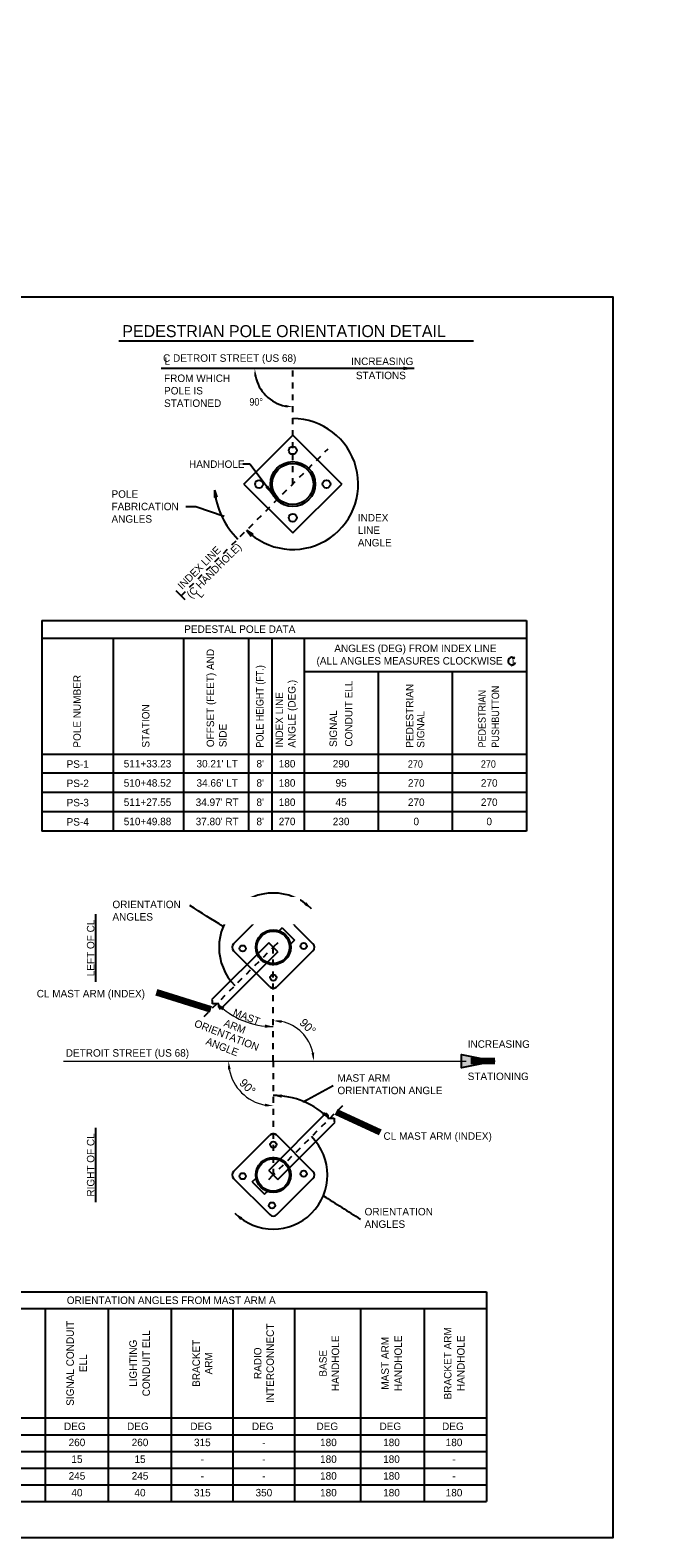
# Model space of a CAD drawing. Header units: feet. Extents: x -492 to 323056, y -284 to 581286.
# Tile 15 of 33: x 84 to 95, y -138 to -113. Entities that reach past the tile are written whole.
import ezdxf
from ezdxf.enums import TextEntityAlignment as Align

# ---------------------------------------------------------------- set-up
doc = ezdxf.new("R2010")
doc.units = ezdxf.units.FT
doc.header["$MEASUREMENT"] = 0
doc.linetypes.add('DGN Style 4', pattern=[0.027369, 0.013684, -0.006842, 0, -0.006842])
doc.layers.add('COLUMNS', color=6, linetype='Continuous', plot=False)
for name, color, linetype in [('SH_Data', 7, 'Continuous'), ('SH_Text', 9, 'Continuous'), ('ST_Details', 4, 'Continuous'), ('TEXT-DED', 10, 'Continuous')]:
    doc.layers.add(name, color=color, linetype=linetype)
doc.styles.add('Slanted-Normal', font='font31.shx', dxfattribs={"height": 0.14})
doc.styles.add('Slanted-Normal LS 0.50', font='ISO_FONTRIGHT.shx', dxfattribs={"height": 0.14})
doc.styles.add('Slanted-Normal LS 0.50_0', font='ISO_FONTRIGHT.shx')
doc.styles.get("Standard").update_dxf_attribs({"font": 'font31.shx'})
doc.styles.add('Style-ISO_FONTRIGHT', font='ISO_FONTRIGHT.shx')
doc.dimstyles.new('COEC', dxfattribs={"dimscale": 13.9, "dimtxt": 0.18, "dimasz": 0.18, "dimexe": 0.18, "dimexo": 0.0625, "dimgap": 0.09, "dimtad": 1, "dimzin": 0, "dimdsep": 46, "dimtxsty": 'Standard', "dimcen": 0.09, "dimclrd": 256, "dimclre": 256, "dimclrt": 256, "dimaunit": 1, "dimadec": 4, "dimazin": 0, "dimtfac": 1, "dimtofl": 0, "dimtmove": 0, "dimatfit": 3, "dimfxl": 1, "dimtolj": 1, "dimtzin": 0, "dimlwd": -1, "dimlwe": -1, "dimarcsym": 0})
doc.dimstyles.new('Dec Slant 0', dxfattribs={"dimtxt": 0.2, "dimasz": 0.2, "dimexe": 0.1, "dimexo": 0.1, "dimgap": 0.1, "dimtad": 1, "dimdec": 0, "dimzin": 3, "dimdsep": 46, "dimtxsty": 'Slanted-Normal LS 0.50', "dimcen": 0.09, "dimclrd": 97, "dimclre": 97, "dimclrt": 7, "dimadec": 0, "dimazin": 3, "dimtfac": 1, "dimtdec": 0, "dimtofl": 0, "dimtmove": 1, "dimatfit": 1, "dimfxl": 1, "dimtzin": 3, "dimlwd": 0, "dimlwe": 0, "dimarcsym": 0})
doc.dimstyles.new('Dec-0  Slanted', dxfattribs={"dimtxt": 0.14, "dimasz": 0.14, "dimexe": 0.07, "dimexo": 0.07, "dimgap": 0.07, "dimtad": 1, "dimdec": 0, "dimzin": 3, "dimdsep": 46, "dimtxsty": 'Slanted-Normal', "dimblk": 'Dim1', "dimcen": 0, "dimclrd": 95, "dimclre": 95, "dimclrt": 7, "dimaunit": 1, "dimadec": 5, "dimazin": 3, "dimtfac": 1, "dimtdec": 0, "dimtmove": 1, "dimatfit": 0, "dimldrblk": 'Dim1', "dimfxl": 1, "dimtolj": 1, "dimtzin": 0, "dimlwd": -1, "dimlwe": -1, "dimarcsym": 0})
doc.dimstyles.get("Standard").update_dxf_attribs({"dimtxt": 0.18, "dimasz": 0.18, "dimexe": 0.18, "dimexo": 0.0625, "dimgap": 0.09, "dimtad": 0, "dimtih": 1, "dimtoh": 1, "dimdec": 4, "dimzin": 0, "dimdsep": 46, "dimtxsty": 'Standard', "dimcen": 0.09, "dimadec": 0, "dimazin": 0, "dimtfac": 1, "dimtdec": 4, "dimtofl": 0, "dimtmove": 0, "dimatfit": 3, "dimfxl": 1, "dimtolj": 1, "dimtzin": 0, "dimarcsym": 0})

# ---------------------------------------------------------------- blocks, each defined once
blk = doc.blocks.new('*D1096')
at = {"layer": 'TEXT-DED', "color": 0, "lineweight": -2, "transparency": 16777216}
blk.add_arc((88.583, -118.52), 0.636, 191.2725, 258.7275, dxfattribs=at)
at = {"layer": 'TEXT-DED', "color": 0, "transparency": 16777216}
for points in [[(87.938, -118.647), (87.979, -118.643), (87.946, -118.52)], [(88.46, -119.124), (88.456, -119.165), (88.583, -119.157)]]:
    blk.add_solid(points, dxfattribs=at)
blk = doc.blocks.new('Dim1')
h = blk.add_hatch(color=4)
h.dxf.hatch_style = 1
h.paths.add_polyline_path([(0, 0), (-1, -0.2), (-1, 0.2)])
at = {"color": 4}
blk.add_lwpolyline([(0, 0), (-1, -0.2), (-1, 0.2), (0, 0)], dxfattribs=at)
blk = doc.blocks.new('TerminatorDot')
at = {"color": 0, "linetype": 'ByBlock', "lineweight": -2}
blk.add_line((0, 0), (-1, 0), dxfattribs=at)
at = {"color": 0, "linetype": 'ByBlock', "lineweight": -2, "const_width": 0.5}
blk.add_lwpolyline([(-0.0625, 0, 1), (0.0625, 0, 1)], format="xyb", close=True, dxfattribs=at)
blk = doc.blocks.new('*D1097')
at = {"layer": 'TEXT-DED', "color": 97, "lineweight": 0, "transparency": 16777216}
blk.add_arc((88.256, -130.097), 0.676, 11.8836, 78.1164, dxfattribs=at)
at = {"layer": 'TEXT-DED', "color": 97, "transparency": 16777216}
for points in [[(88.393, -129.459), (88.398, -129.412), (88.256, -129.421)], [(88.941, -129.955), (88.895, -129.96), (88.932, -130.097)]]:
    blk.add_solid(points, dxfattribs=at)
at = {"layer": 'TEXT-DED', "transparency": 16777216, "insert": (88.833, -129.52), "char_height": 0.14, "attachment_point": 5, "rotation": 315, "style": 'Slanted-Normal'}
blk.add_mtext('90°', dxfattribs=at)
blk = doc.blocks.new('*D1098')
at = {"layer": 'TEXT-DED', "color": 97, "lineweight": 0, "transparency": 16777216}
blk.add_arc((88.256, -130.097), 0.748, 190.7423, 259.2577, dxfattribs=at)
at = {"layer": 'TEXT-DED', "color": 97, "transparency": 16777216}
for points in [[(87.498, -130.239), (87.545, -130.234), (87.508, -130.097)], [(88.119, -130.809), (88.115, -130.855), (88.256, -130.845)]]:
    blk.add_solid(points, dxfattribs=at)
at = {"layer": 'TEXT-DED', "transparency": 16777216, "insert": (87.826, -130.527), "char_height": 0.14, "attachment_point": 5, "rotation": 315, "style": 'Slanted-Normal'}
blk.add_mtext('90°', dxfattribs=at)

msp = doc.modelspace()

# ---------------------------------------------------------------- hatches: boundary and pattern name
at = {"layer": 'SH_Text', "linetype": 'Continuous', "lineweight": 0}
h = msp.add_hatch(color=1, dxfattribs=at)
edge = h.paths.add_edge_path()
edge.add_arc((88.76407, -130.77437), 0.02083, 0, 360)
at = {"layer": 'ST_Details'}
h = msp.add_hatch(dxfattribs=at)
h.set_pattern_fill('ANSI31', color=256, scale=0.05, angle=290)
h.set_pattern_definition([(335, (97.733826, -95.781583), (0.0026413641, 0.0056644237), [])])
h.paths.add_polyline_path([(88.31756, -120.71287), (88.33966, -120.69077, -0.07392846), (88.27946, -120.60955), (88.25645, -120.63255, 0.06758582)])
h.paths.add_polyline_path([(88.39787, -120.77398), (88.42088, -120.75097, -0.07392846), (88.33966, -120.69077), (88.31756, -120.71287, 0.06758582)])
at = {"layer": 'TEXT-DED'}
h = msp.add_hatch(color=256, dxfattribs=at)
edge = h.paths.add_edge_path()
edge.add_arc((87.41865, -127.84642), 0.02083, 0, 360)
h = msp.add_hatch(color=256, dxfattribs=at)
edge = h.paths.add_edge_path()
edge.add_arc((89.09355, -132.34764), 0.02083, 0, 360)

# ---------------------------------------------------------------- linework, layer by layer
at = {"layer": 'SH_Data', "linetype": 'DGN Style 4'}
for p, q in [((88.58273, -120.4477), (88.58273, -118.5134)), ((86.71576, -122.31467), (89.17397, -119.85646)), ((87.10056, -129.34891), (88.2561, -128.19328)), ((88.33267, -128.11671), (88.2561, -128.19328)), ((88.2561, -130.09703), (88.2561, -128.19328)), ((88.2561, -130.09703), (88.2561, -132.00078)), ((89.41164, -130.84515), (88.2561, -132.00078)), ((88.17953, -132.07736), (88.2561, -132.00078))]:
    msp.add_line(p, q, dxfattribs=at)
at = {"layer": 'SH_Data', "color": 3}
for p, q in [((84.38766, -122.72888), (92.48741, -122.72888)), ((84.38766, -122.72888), (84.38766, -126.25109)), ((92.48741, -122.72888), (92.48741, -126.25109)), ((84.38766, -123.02675), (92.48741, -123.02675)), ((85.58099, -123.02675), (85.58099, -126.25109)), ((86.75494, -123.02675), (86.75494, -126.25109)), ((87.84204, -123.02675), (87.84204, -126.25109)), ((88.23357, -123.02675), (88.23357, -126.25109)), ((88.77509, -123.02675), (88.77509, -126.25109)), ((88.77509, -123.58308), (92.48741, -123.58308)), ((84.38766, -124.96306), (92.48741, -124.96306))]:
    msp.add_line(p, q, dxfattribs=at)
at = {"layer": 'SH_Data', "color": 4, "linetype": 'Continuous', "lineweight": 0}
msp.add_line((84.74986, -130.09703), (91.48226, -130.09703), dxfattribs=at)
at = {"layer": 'SH_Data'}
for p, q in [((64.15318, -133.95572), (91.8209, -133.95572)), ((91.8209, -133.95572), (91.8209, -137.46396)), ((67.14362, -134.23572), (91.8209, -134.23572)), ((84.44207, -134.23572), (84.44207, -137.46396)), ((85.49618, -134.23572), (85.49618, -137.46396)), ((86.5503, -134.23572), (86.5503, -137.46396)), ((87.57971, -134.23572), (87.57971, -137.46396)), ((88.60912, -134.23572), (88.60912, -137.46396)), ((89.71266, -134.23572), (89.71266, -137.46396)), ((90.77913, -134.23572), (90.77913, -137.46396)), ((70.81574, -136.06396), (91.8209, -136.06396)), ((64.15318, -136.34396), (91.8209, -136.34396)), ((64.15318, -137.46396), (91.8209, -137.46396))]:
    msp.add_line(p, q, dxfattribs=at)
at = {"layer": 'SH_Data', "color": 3, "flags": 128}
for points in [[(90.01253, -123.58308), (90.01253, -126.25109)], [(91.24997, -123.58308), (91.24997, -126.25109)]]:
    msp.add_lwpolyline(points, dxfattribs=at)
at = {"layer": 'SH_Data', "color": 3}
msp.add_lwpolyline([(92.48741, -126.25109), (87.75777, -126.25109), (84.38766, -126.25109)], dxfattribs=at)
at = {"layer": 'SH_Data', "color": 4, "linetype": 'Continuous', "lineweight": 0}
msp.add_solid([(91.9627, -130.09703), (91.4027, -129.98503), (91.4027, -130.20903)], dxfattribs=at)
at = {"layer": 'SH_Text', "color": 97, "linetype": 'Continuous', "lineweight": 0}
msp.add_arc((88.2561, -128.19328), 1.32744, 225.002191, 270, dxfattribs=at)
at = {"layer": 'ST_Details'}
for p, q in [((87.76513, -120.4477), (88.58273, -119.63011)), ((88.58273, -119.63011), (89.40032, -120.4477)), ((87.76513, -120.4477), (88.58273, -121.26529)), ((88.58273, -121.26529), (89.40032, -120.4477)), ((88.19718, -127.53028), (87.5931, -128.13437)), ((88.9191, -128.13437), (88.31502, -127.53028)), ((88.40348, -127.86927), (88.33698, -127.93577)), ((88.40348, -127.86927), (88.60968, -128.07545)), ((88.17953, -128.11671), (87.22189, -129.07434)), ((88.33267, -128.26986), (87.37504, -129.2275)), ((88.19718, -128.8562), (87.5931, -128.2522)), ((88.2561, -128.19328), (88.17953, -128.11671)), ((88.33267, -128.26986), (88.2561, -128.19328)), ((88.9191, -128.2522), (88.31502, -128.8562)), ((88.60968, -128.07545), (88.54318, -128.14195)), ((87.22189, -129.07434), (87.23938, -129.09183)), ((87.23938, -129.14199), (87.23938, -129.09183)), ((87.34401, -129.14199), (87.23938, -129.14199)), ((87.34401, -129.19646), (87.34401, -129.14199)), ((87.34401, -129.19646), (87.37504, -129.2275)), ((88.17953, -131.9242), (89.13716, -130.96657)), ((89.1682, -130.9976), (89.13716, -130.96657)), ((89.1682, -130.9976), (89.1682, -131.05208)), ((89.1682, -131.05208), (89.27283, -131.05208)), ((89.27283, -131.05208), (89.27283, -131.10224)), ((87.5931, -131.94186), (88.19718, -131.33786)), ((88.31502, -131.33786), (88.9191, -131.94186)), ((88.33267, -132.07736), (89.29031, -131.11972)), ((89.29031, -131.11972), (89.27283, -131.10224)), ((87.5931, -132.0597), (88.19718, -132.66378)), ((87.90252, -132.11861), (87.96902, -132.05211)), ((88.17953, -131.9242), (88.2561, -132.00078)), ((88.2561, -132.00078), (88.33267, -132.07736)), ((88.31502, -132.66378), (88.9191, -132.0597)), ((87.90252, -132.11861), (88.10872, -132.32479)), ((88.10872, -132.32479), (88.17522, -132.25829))]:
    msp.add_line(p, q, dxfattribs=at)
for centre, radius in [((88.58273, -119.88423), 0.06641), ((88.58273, -120.4477), 0.375), ((88.58273, -120.4477), 0.34375), ((88.01925, -120.4477), 0.06641), ((89.1462, -120.4477), 0.06641), ((88.58273, -121.01118), 0.06641), ((88.27629, -127.68328), 0.05208), ((88.25614, -128.19334), 0.29167), ((88.25614, -128.19334), 0.27175), ((87.74608, -128.21349), 0.05208), ((88.7662, -128.17307), 0.05208), ((88.2561, -128.70141), 0.05208), ((88.2561, -131.49266), 0.05208), ((88.25606, -132.00072), 0.29167), ((88.25606, -132.00072), 0.27175), ((87.746, -132.02099), 0.05208), ((88.76612, -131.98057), 0.05208), ((88.23591, -132.51078), 0.05208)]:
    msp.add_circle(centre, radius, dxfattribs=at)
for centre, start, end in [((88.25614, -127.58919), 45, 135), ((87.65205, -128.19328), 135, 225), ((88.86023, -128.19328), 315, 45), ((88.25614, -128.79737), 225, 315), ((88.25606, -131.39669), 45, 135), ((87.65197, -132.00078), 135, 225), ((88.86015, -132.00078), 315, 45), ((88.25606, -132.60487), 225, 315)]:
    msp.add_arc(centre, 0.0833, start, end, dxfattribs=at)
at = {"layer": 'TEXT-DED'}
for p, q in [((85.67221, -118.05226), (91.60333, -118.05226)), ((87.27522, -120.54982), (87.27432, -120.67482)), ((87.31541, -120.66818), (87.27432, -120.67482)), ((87.27522, -120.54982), (87.31541, -120.66818)), ((87.8086, -121.22126), (87.88712, -121.31852)), ((87.8086, -121.22126), (87.91471, -121.28735)), ((87.91471, -121.28735), (87.88712, -121.31852)), ((86.78286, -122.38174), (86.63203, -122.23099)), ((64.15318, -136.62396), (91.8209, -136.62396)), ((64.15318, -136.90396), (91.8209, -136.90396)), ((64.15318, -137.18396), (91.8209, -137.18396))]:
    msp.add_line(p, q, dxfattribs=at)
for points in [[(87.43589, -120.99239), (86.96215, -120.8269), (86.79508, -120.8269)], [(92.48741, -125.28507), (87.75777, -125.28507), (84.38766, -125.28507)], [(92.48741, -125.60707), (87.75777, -125.60707), (84.38766, -125.60707)], [(92.48741, -125.92908), (87.75777, -125.92908), (84.38766, -125.92908)]]:
    msp.add_lwpolyline(points, dxfattribs=at)
at = {"layer": 'TEXT-DED', "const_width": 0.01}
msp.add_lwpolyline([(92.28643, -123.33203), (92.29333, -123.36516), (92.26434, -123.36792)], dxfattribs=at)
at = {"layer": 'TEXT-DED'}
for centre, radius, start, end in [((88.58273, -120.4477), 1.09375, 225, 90), ((88.61306, -120.41737), 1.34375, 185.67104, 225), ((92.24618, -123.40923), 0.06455, 43.067894, 337.333471), ((88.2561, -128.19328), 0.90644, 45.002191, 225.002191), ((88.2561, -132.00078), 1.32744, 45.002191, 90), ((88.2561, -132.00078), 0.90644, 225.002191, 45.002191)]:
    msp.add_arc(centre, radius, start, end, dxfattribs=at)
for points in [[(87.27432, -120.67482), (87.27522, -120.54982), (87.31541, -120.66818), (87.27432, -120.67482)], [(87.88712, -121.31852), (87.8086, -121.22126), (87.91471, -121.28735), (87.88712, -121.31852)], [(88.80889, -127.43999), (88.89703, -127.55231), (88.77247, -127.48253)], [(88.11777, -129.48538), (88.2561, -129.52072), (88.11482, -129.5413)], [(89.10935, -130.94765), (89.19471, -131.0621), (89.0719, -130.98928)]]:
    msp.add_solid(points, dxfattribs=at)
at = {"layer": 'TEXT-DED', "extrusion": (0, 0, -1)}
for points in [[(-87.40285, -129.24641), (-87.31749, -129.13196), (-87.4403, -129.20478)], [(-88.39443, -130.70868), (-88.2561, -130.67334), (-88.39738, -130.65276)], [(-87.70331, -132.75407), (-87.61517, -132.64175), (-87.73973, -132.71154)]]:
    msp.add_solid(points, dxfattribs=at)

# ---------------------------------------------------------------- texts
at = {"layer": 'TEXT-DED', "style": 'Slanted-Normal'}
for s, height, p in [('PEDESTRIAN POLE ORIENTATION DETAIL', 0.2, (85.73232, -117.99095)), ('C DETROIT STREET (US 68)', 0.125, (86.41367, -118.40345)), ('INCREASING', 0.125, (89.55834, -118.45787)), ('STATIONS', 0.125, (89.63784, -118.69368)), ('INCREASING', 0.125, (91.50648, -129.87453)), ('DETROIT STREET (US 68)', 0.125, (84.78714, -130.02283)), ('STATIONING', 0.125, (91.50648, -130.41416))]:
    msp.add_text(s, height=height, dxfattribs=at).set_placement(p)
at = {"layer": 'TEXT-DED', "style": 'Slanted-Normal', "width": 0.9}
msp.add_text('90%%D', height=0.125, dxfattribs=at).set_placement((87.85731, -119.13631))
at = {"layer": 'TEXT-DED', "style": 'Slanted-Normal'}
for s, p in [('511+33.23', (86.15413, -125.12406)), ("30.21' LT", (87.3189, -125.12406)), ("8'", (88.0378, -125.12406)), ('180', (88.48745, -125.12406)), ('290', (89.39049, -125.12406)), ('510+48.52', (86.15413, -125.44607)), ("34.66' LT", (87.3189, -125.44607)), ("8'", (88.0378, -125.44607)), ('180', (88.48745, -125.44607)), ('95', (89.39049, -125.44607)), ('270', (90.64683, -125.44607)), ('270', (91.86688, -125.44607)), ('511+27.55', (86.15413, -125.76808)), ("34.97' RT", (87.3189, -125.76808)), ("8'", (88.0378, -125.76808)), ('180', (88.48745, -125.76808)), ('45', (89.39049, -125.76808)), ('270', (90.64683, -125.76808)), ('270', (91.86688, -125.76808)), ('510+49.88', (86.15413, -126.09009)), ("37.80' RT", (87.3189, -126.09009)), ("8'", (88.0378, -126.09009)), ('270', (88.48745, -126.09009)), ('230', (89.39049, -126.09009)), ('0', (90.64683, -126.09009)), ('0', (91.86688, -126.09009)), ('ORIENTATION ANGLES FROM MAST ARM A', (86.5503, -134.09572)), ('DEG', (84.93903, -136.20396)), ('DEG', (85.99315, -136.20396)), ('DEG', (87.05139, -136.20396)), ('DEG', (88.0808, -136.20396)), ('DEG', (89.15962, -136.20396)), ('DEG', (90.21374, -136.20396)), ('DEG', (91.25962, -136.20396)), ('260', (84.97449, -136.47323)), ('260', (86.02861, -136.47323)), ('315', (87.07037, -136.47323)), ('-', (88.09978, -136.47323)), ('180', (89.17861, -136.47323)), ('180', (90.23272, -136.47323)), ('180', (91.27861, -136.47323)), ('15', (84.97449, -136.75323)), ('15', (86.02861, -136.75323)), ('-', (87.07037, -136.75323)), ('-', (88.09978, -136.75323)), ('180', (89.17861, -136.75323)), ('180', (90.23272, -136.75323)), ('-', (91.27861, -136.75323)), ('245', (84.97449, -137.03323)), ('245', (86.02861, -137.03323)), ('-', (87.07037, -137.03323)), ('-', (88.09978, -137.03323)), ('180', (89.17861, -137.03323)), ('180', (90.23272, -137.03323)), ('-', (91.27861, -137.03323)), ('40', (84.97449, -137.31323)), ('40', (86.02861, -137.31323)), ('315', (87.07037, -137.31323)), ('350', (88.09978, -137.31323)), ('180', (89.17861, -137.31323)), ('180', (90.23272, -137.31323)), ('180', (91.27861, -137.31323))]:
    msp.add_text(s, height=0.125, dxfattribs=at).set_placement(p, align=Align.MIDDLE_CENTER)
for s, p in [('%%U  LEFT OF CL  ', (85.14063, -128.77128)), ('%%U  RIGHT OF CL  ', (85.14063, -132.45578))]:
    msp.add_text(s, height=0.125, rotation=90, dxfattribs=at).set_placement(p, align=Align.TOP_LEFT)
for s, p in [('MAST', (87.8103, -129.35595)), ('ARM', (87.614, -129.51791))]:
    msp.add_text(s, height=0.125, rotation=338.678179, dxfattribs=at).set_placement(p, align=Align.MIDDLE_CENTER)
at = {"layer": 'TEXT-DED', "char_height": 0.125, "style": 'Slanted-Normal'}
for s, width, gutter_width, insert, attachment_point in [('L', 0.6538968, 0.625, (86.43735, -118.32674), 1), ('{\\W0.9;270}', 1.4285832, 12.5, (90.63245, -125.13034), 5), ('{\\W0.9;270}', 1.4285832, 12.5, (91.85251, -125.13034), 5)]:
    msp.add_mtext_dynamic_manual_height_columns(s, width=width, gutter_width=gutter_width, heights=[0], dxfattribs=dict(at, insert=insert, attachment_point=attachment_point))
at = {"layer": 'TEXT-DED', "char_height": 0.125, "attachment_point": 1, "style": 'Slanted-Normal'}
for s, insert, width in [('FROM WHICH POLE IS STATIONED', (86.43034, -118.61625), 1.3675803), ('HANDHOLE', (86.84801, -120.05241), 4.4138422), ('POLE FABRICATION ANGLES', (85.55182, -120.55207), 1.3511862), ('INDEX\\PLINE\\PANGLE', (89.66999, -120.94888), 4.4138422), ('PEDESTAL POLE DATA', (86.76782, -122.81093), 4.7594813), ('\\pxqc;ANGLES (DEG) FROM INDEX LINE\\P(ALL ANGLES MEASURES CLOCKWISE   )', (88.25306, -123.13253), 4.7594813), ('\\pxqc;PS-1', (84.75991, -125.06775), 0.4552158), ('\\pxqc;PS-2', (84.75991, -125.38976), 0.4552158), ('\\pxqc;PS-3', (84.75991, -125.71176), 0.4552158), ('\\pxqc;PS-4', (84.75991, -126.03377), 0.4552158), ('CL MAST ARM (INDEX)', (84.30135, -128.90625), 2.1946343), ('MAST ARM\\PORIENTATION ANGLE', (89.32952, -130.31653), 3.070787), ('CL MAST ARM (INDEX)', (90.09933, -131.28799), 3.070787), ('ORIENTATION\\PANGLES', (89.78311, -132.55208), 3.070787)]:
    msp.add_mtext(s, dxfattribs=dict(at, insert=insert, width=width))
at = {"layer": 'TEXT-DED', "char_height": 0.125, "style": 'Slanted-Normal'}
for s, insert, width, attachment_point, rotation in [('INDEX LINE\\P(C HANDHOLE)', (86.64657, -122.13028), 1.9290811, 1, 45), ('OFFSET (FEET) AND SIDE', (87.14233, -124.84792), 1.7512762, 1, 90), ('POLE NUMBER', (84.91382, -124.85522), 1.7512762, 1, 90), ('{\\W0.9;POLE HEIGHT (FT.)}', (87.96844, -124.85522), 2.028002, 1, 90), ('CONDUIT ELL', (89.45451, -124.83831), 1.1977375, 1, 90), ('INDEX LINE\\PANGLE (DEG.)', (88.29468, -124.85522), 1.9596012, 1, 90), ('PEDESTRIAN', (90.47323, -124.85693), 1.7034835, 1, 90), ('{\\W0.9;PEDESTRIAN}', (91.68299, -124.85296), 1.7034835, 1, 90), ('{\\W0.9;PUSHBUTTON}', (91.90723, -124.85693), 1.7034835, 1, 90), ('STATION', (86.06143, -124.85522), 1.7512762, 1, 90), ('SIGNAL', (89.1965, -124.84452), 1.7034835, 1, 90), ('SIGNAL', (90.65769, -124.85693), 1.7034835, 1, 90), ('\\pxqc;ORIENTATION\\PANGLE', (86.07062, -129.04708), 3.070787, 1, 338.678179), ('RADIO INTERCONNECT', (88.10059, -135.14984), 0.14, 5, 90), ('BRACKET ARM', (87.07118, -135.14984), 0.14, 5, 90), ('BASE HANDHOLE', (89.19178, -135.14984), 0.14, 5, 90)]:
    msp.add_mtext(s, dxfattribs=dict(at, insert=insert, width=width, attachment_point=attachment_point, rotation=rotation))
at = {"layer": 'TEXT-DED', "insert": (86.95336, -122.28123), "char_height": 0.125, "attachment_point": 1, "rotation": 48.651592, "style": 'Slanted-Normal'}
msp.add_mtext_dynamic_manual_height_columns('L', width=0.6538968, gutter_width=0.625, heights=[0], dxfattribs=at)
at = {"layer": 'TEXT-DED', "insert": (85.56738, -127.41456), "char_height": 0.125, "width": 3.070787, "attachment_point": 1, "style": 'Slanted-Normal', "bg_fill": 2}
msp.add_mtext('ORIENTATION\\PANGLES', dxfattribs=at)
at = {"layer": 'TEXT-DED', "char_height": 0.125, "attachment_point": 5, "rotation": 90, "line_spacing_factor": 1.05, "style": 'Slanted-Normal'}
for s, insert, width in [('LIGHTING CONDUIT ELL', (86.02324, -135.14984), 1.5859192), ('SIGNAL CONDUIT ELL', (84.96913, -135.14984), 1.5859192), ('BRACKET ARM HANDHOLE', (91.28354, -135.14984), 1.8535951), ('MAST ARM HANDHOLE', (90.2356, -135.14984), 1.0843054)]:
    msp.add_mtext(s, dxfattribs=dict(at, insert=insert, width=width))

# ---------------------------------------------------------------- dimensions: what is measured, and where the dimension line sits
at = {"layer": 'TEXT-DED'}
dim = msp.add_angular_dim_2l(base=(88.26454, -119.07157), line1=((88.58273, -121.39636), (88.58273, -118.52045)), line2=((90.06555, -118.52045), (87.40177, -118.52045)), text=' ', dimstyle='Standard', override={"dimscale": 1, "dimasz": 0.125, "dimlfac": 1}, dxfattribs=at)
dim.commit()
dim.dimension.update_dxf_attribs({"geometry": '*D1096', "text_midpoint": (146.60877, -21.78386)})
for base, p1, p2, override, picture, middle in [((88.84172, -129.75893), (91.48226, -130.09703), (88.2561, -128.19328), {"dimscale": 1, "dimtxt": 0.14, "dimasz": 0.14, "dimexe": 0.07, "dimexo": 0.07, "dimgap": 0.07, "dimlfac": 1, "dimtxsty": 'Slanted-Normal', "dimse1": 1, "dimse2": 1, "dimclrt": 256}, '*D1097', (88.83325, -129.51988)), ((87.60848, -130.47093), (84.74986, -130.09703), (88.2561, -132.00078), {"dimtxt": 0.14, "dimasz": 0.14, "dimexe": 0.07, "dimexo": 0.07, "dimgap": 0.07, "dimtxsty": 'Slanted-Normal', "dimse1": 1, "dimse2": 1, "dimclrt": 256}, '*D1098', (87.82632, -130.52681))]:
    dim = msp.add_angular_dim_3p(base=base, center=(88.2561, -130.09703), p1=p1, p2=p2, dimstyle='Dec Slant 0', override=override, dxfattribs=at)
    dim.commit()
    dim.dimension.update_dxf_attribs({"geometry": picture, "text_midpoint": middle})

# ---------------------------------------------------------------- leaders
at = {"layer": 'SH_Data', "color": 97, "linetype": 'Continuous', "lineweight": 0}
msp.add_leader([(91.9627, -130.09703), (91.56091, -130.09703)], dimstyle='Dec-0  Slanted', override={"dimscale": 1, "dimtxt": 0.559999, "dimasz": 0.559999, "dimgap": 0.28, "dimtxsty": 'Slanted-Normal LS 0.50_0', "dimclrd": 0, "dimlwd": 65534}, dxfattribs=at)
at = {"layer": 'TEXT-DED'}
for points, dimstyle, override in [([(90.6105, -118.5134), (86.38177, -118.5134)], 'COEC', {"dimscale": 1}), ([(88.25647, -120.63259), (87.86248, -120.11748), (87.7491, -120.11748)], 'Standard', {"dimscale": 1, "dimgap": 0.09, "dimtad": 0}), ([(87.21463, -129.23483), (86.30662, -128.94763)], 'Dec Slant 0', {"dimscale": 1, "dimtxt": 0.14, "dimasz": 0.14, "dimgap": 0.07, "dimtad": 0, "dimtxsty": 'Style-ISO_FONTRIGHT', "dimclrd": 0, "dimlwd": 65534}), ([(89.30996, -130.94684), (90.04586, -131.28799)], 'Dec Slant 0', {"dimscale": 1, "dimtxt": 0.14, "dimasz": 0.14, "dimgap": 0.07, "dimtad": 0, "dimtxsty": 'Style-ISO_FONTRIGHT', "dimclrd": 0, "dimlwd": 65534})]:
    msp.add_leader(points, dimstyle=dimstyle, override=override, dxfattribs=at)
at = {"layer": 'TEXT-DED', "path_type": 1}
for points, dimstyle, override in [([(87.41865, -127.84642), (86.86292, -127.49704)], 'Dec-0  Slanted', {"dimscale": 1, "dimtxt": 0.14, "dimasz": 0.056, "dimgap": 0.07, "dimtad": 0, "dimtxsty": 'Slanted-Normal LS 0.50_0', "dimclrd": 0, "dimldrblk": 'TerminatorDot', "dimlwd": 65534}), ([(88.76407, -130.77437), (89.25952, -130.50553)], 'Dec Slant 0', {"dimscale": 1, "dimtxt": 0.14, "dimasz": 0.056, "dimgap": 0.07, "dimtad": 0, "dimtxsty": 'Style-ISO_FONTRIGHT', "dimclrd": 0, "dimldrblk": 'TerminatorDot', "dimlwd": 65534}), ([(89.09355, -132.34764), (89.71311, -132.74108)], 'Dec Slant 0', {"dimscale": 1, "dimtxt": 0.14, "dimasz": 0.056, "dimgap": 0.07, "dimtad": 0, "dimtxsty": 'Style-ISO_FONTRIGHT', "dimclrd": 0, "dimldrblk": 'TerminatorDot', "dimlwd": 65534})]:
    msp.add_leader(points, dimstyle=dimstyle, override=override, dxfattribs=at)

# ---------------------------------------------------------------- next in the draw order: linework, layer by layer
at = {"layer": 'COLUMNS', "color": 1}
msp.add_lwpolyline([(63.55946, -138.06895), (63.55946, -117.31895), (93.93446, -117.31895), (93.93446, -138.06895)], close=True, dxfattribs=at)

doc.saveas('drawing.dxf')
